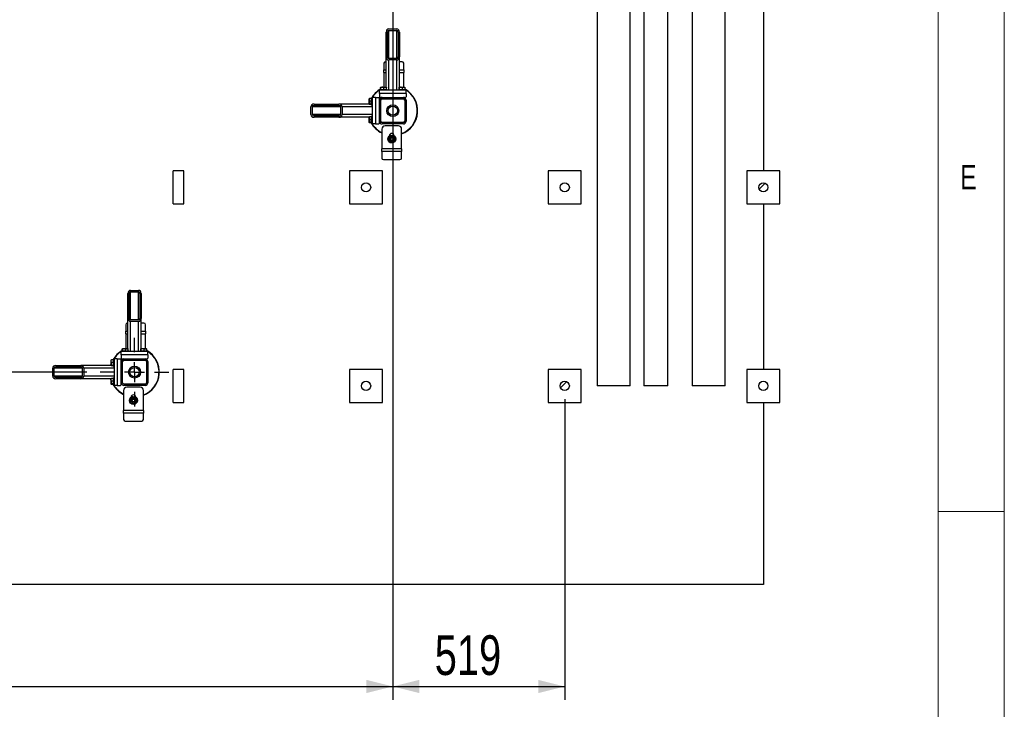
# Model space of a CAD drawing. Header units: millimetres. Extents: x 5 to 589, y 5 to 415.
# Tile 105 of 120: x 515 to 589, y 145 to 197. Entities that reach past the tile are written whole.
import ezdxf

# ---------------------------------------------------------------- set-up
doc = ezdxf.new("R2010")
doc.units = ezdxf.units.MM
doc.linetypes.add('CENTERX2', pattern=[20.32, 12.7, -2.54, 2.54, -2.54])
for name, color, linetype in [('COTES', 1, 'Continuous'), ('NOTES', 6, 'Continuous'), ('TRAIT-FINS', 9, 'Continuous'), ('TRAIT-MIXTES', 3, 'CENTERX2')]:
    doc.layers.add(name, color=color, linetype=linetype)
doc.layers.add('TRAIT-FORT', color=4, linetype='Continuous', lineweight=25)
doc.styles.add('SLDTEXTSTYLE0', font='TXT', dxfattribs={"width": 0.75})
doc.dimstyles.new('SLDDIMSTYLE0', dxfattribs={"dimtxt": 3, "dimasz": 2, "dimexe": 0, "dimexo": 0.0625, "dimgap": 0.75, "dimtad": 1, "dimdec": 0, "dimlfac": 40, "dimrnd": 1e-09, "dimzin": 12, "dimdsep": 46, "dimtxsty": 'SLDTEXTSTYLE0', "dimsah": 1, "dimcen": 0.09, "dimadec": 0, "dimazin": 3, "dimtfac": 1, "dimtdec": 0, "dimtofl": 0, "dimtmove": 0, "dimatfit": 3, "dimfxl": 1, "dimfrac": 2, "dimtolj": 1, "dimtzin": 12, "dimarcsym": 0})
doc.dimstyles.new('SLDDIMSTYLE1', dxfattribs={"dimtxt": 3, "dimasz": 2, "dimexe": 0, "dimexo": 0.0625, "dimgap": 0.75, "dimtad": 1, "dimdec": 0, "dimlfac": 40, "dimrnd": 1e-09, "dimzin": 12, "dimdsep": 46, "dimtxsty": 'SLDTEXTSTYLE0', "dimsah": 1, "dimcen": 0.09, "dimadec": 0, "dimazin": 3, "dimtfac": 1, "dimtdec": 0, "dimtmove": 0, "dimatfit": 0, "dimfxl": 1, "dimfrac": 2, "dimtolj": 1, "dimtzin": 12, "dimarcsym": 0})

# ---------------------------------------------------------------- blocks, each defined once
blk = doc.blocks.new('_D_4')
at = {"layer": 'COTES', "color": 1, "transparency": 16777216}
for p, q in [((542.825, 236.667), (542.825, 145.771)), ((555.806, 168.476), (555.806, 145.771)), ((542.825, 146.771), (555.806, 146.771))]:
    blk.add_line(p, q, dxfattribs=at)
for points in [[(542.825, 146.771), (544.825, 146.271), (544.825, 147.271)], [(555.806, 146.771), (553.806, 147.271), (553.806, 146.271)]]:
    blk.add_solid(points, dxfattribs=at)
at = {"layer": 'COTES', "color": 1, "transparency": 16777216, "insert": (545.991, 150.638), "char_height": 3, "attachment_point": 1, "style": 'SLDTEXTSTYLE0'}
blk.add_mtext('519', dxfattribs=at)
blk = doc.blocks.new('_D_5')
at = {"layer": 'COTES', "color": 1, "transparency": 16777216}
for p, q in [((542.825, 189.267), (542.825, 145.771)), ((445.325, 186.667), (445.325, 145.771)), ((445.325, 146.771), (542.825, 146.771))]:
    blk.add_line(p, q, dxfattribs=at)
for points in [[(445.325, 146.771), (447.325, 146.271), (447.325, 147.271)], [(542.825, 146.771), (540.825, 147.271), (540.825, 146.271)]]:
    blk.add_solid(points, dxfattribs=at)
at = {"layer": 'COTES', "color": 1, "transparency": 16777216, "insert": (489.641, 150.638), "char_height": 3, "attachment_point": 1, "style": 'SLDTEXTSTYLE0'}
blk.add_mtext('3900', dxfattribs=at)
blk = doc.blocks.new('_D_8')
at = {"layer": 'COTES', "color": 1, "transparency": 16777216}
for p, q in [((412.922, 170.517), (412.922, 173.517)), ((519.725, 170.517), (411.922, 170.517)), ((412.922, 170.517), (412.922, 169.476)), ((418.706, 169.476), (411.922, 169.476)), ((412.922, 169.476), (412.922, 162.406))]:
    blk.add_line(p, q, dxfattribs=at)
for points in [[(412.922, 170.517), (413.422, 172.517), (412.422, 172.517)], [(412.922, 169.476), (412.422, 167.476), (413.422, 167.476)]]:
    blk.add_solid(points, dxfattribs=at)
at = {"layer": 'COTES', "color": 1, "transparency": 16777216, "insert": (409.055, 162.406), "char_height": 3, "attachment_point": 1, "rotation": 90, "style": 'SLDTEXTSTYLE0'}
blk.add_mtext('42', dxfattribs=at)
blk = doc.blocks.new('SW_CENTERMARKSYMBOL_5')
at = {"layer": 'TRAIT-MIXTES', "color": 0}
for p, q in [((0, 1.5), (0, 2.6)), ((0, 0), (0, 0.75)), ((-1.5, 0), (-2.6, 0)), ((0, 0), (-0.75, 0)), ((0, 0), (0, -0.75)), ((0, 0), (0.75, 0)), ((1.5, 0), (2.6, 0)), ((0, -1.5), (0, -2.6))]:
    blk.add_line(p, q, dxfattribs=at)

msp = doc.modelspace()

# ---------------------------------------------------------------- hatches: boundary and pattern name
at = {"layer": 'TRAIT-FINS'}
h = msp.add_hatch(dxfattribs=at)
h.set_pattern_fill('ANSI31', color=9, angle=3e-322, style=0)
edge = h.paths.add_edge_path(flags=0)
edge.add_line((543.325, 194.331), (543.325, 196.209))
edge.add_ellipse((543.125, 196.209), major_axis=(0, 0.235), ratio=0.852263, start_angle=270, end_angle=360)
edge.add_line((543.125, 196.443), (542.525, 196.443))
edge.add_ellipse((542.525, 196.209), major_axis=(0, 0.235), ratio=0.852263, start_angle=0, end_angle=90)
edge.add_line((542.325, 196.209), (542.325, 194.331))
edge.add_ellipse((542.525, 194.331), major_axis=(0, 0.235), ratio=0.852263, start_angle=90, end_angle=180)
edge.add_line((542.525, 194.097), (543.125, 194.097))
edge.add_ellipse((543.125, 194.331), major_axis=(0, 0.235), ratio=0.852263, start_angle=180, end_angle=270)
edge = h.paths.add_edge_path(flags=0)
edge.add_line((543.225, 196.209), (543.225, 194.331))
edge.add_ellipse((543.125, 194.331), major_axis=(0, 0.117), ratio=0.852263, start_angle=180, end_angle=270, ccw=False)
edge.add_line((543.125, 194.214), (542.525, 194.214))
edge.add_ellipse((542.525, 194.331), major_axis=(0, 0.117), ratio=0.852263, start_angle=90, end_angle=180, ccw=False)
edge.add_line((542.425, 194.331), (542.425, 196.209))
edge.add_ellipse((542.525, 196.209), major_axis=(0, 0.117), ratio=0.852263, start_angle=0, end_angle=90, ccw=False)
edge.add_line((542.525, 196.326), (543.125, 196.326))
edge.add_ellipse((543.125, 196.209), major_axis=(0, 0.117), ratio=0.852263, start_angle=-90, end_angle=0, ccw=False)
h = msp.add_hatch(dxfattribs=at)
h.set_pattern_fill('ANSI31', color=9, angle=3e-322, style=0)
edge = h.paths.add_edge_path(flags=0)
edge.add_arc((543.625, 189.467), 0.2, 270, 360)
edge.add_line((543.825, 189.467), (543.825, 191.067))
edge.add_arc((543.625, 191.067), 0.2, 0, 90)
edge.add_line((543.625, 191.267), (542.025, 191.267))
edge.add_arc((542.025, 191.067), 0.2, 90, 180)
edge.add_line((541.825, 191.067), (541.825, 189.467))
edge.add_arc((542.025, 189.467), 0.2, 180, 270)
edge.add_line((542.025, 189.267), (543.625, 189.267))
edge = h.paths.add_edge_path(flags=0)
edge.add_line((543.725, 191.067), (543.725, 189.467))
edge.add_arc((543.625, 189.467), 0.1, 270, 360, ccw=False)
edge.add_line((543.625, 189.367), (542.025, 189.367))
edge.add_arc((542.025, 189.467), 0.1, 180, 270, ccw=False)
edge.add_line((541.925, 189.467), (541.925, 191.067))
edge.add_arc((542.025, 191.067), 0.1, 90, 180, ccw=False)
edge.add_line((542.025, 191.167), (543.625, 191.167))
edge.add_arc((543.625, 191.067), 0.1, 0, 90, ccw=False)
h = msp.add_hatch(dxfattribs=at)
h.set_pattern_fill('ANSI31', color=9, angle=3e-322, style=0)
edge = h.paths.add_edge_path(flags=0)
edge.add_line((538.76, 190.767), (536.883, 190.767))
edge.add_ellipse((536.883, 190.567), major_axis=(-0.235, 0), ratio=0.852263, start_angle=270, end_angle=360)
edge.add_line((536.648, 190.567), (536.648, 189.967))
edge.add_ellipse((536.883, 189.967), major_axis=(-0.235, 0), ratio=0.852263, start_angle=0, end_angle=90)
edge.add_line((536.883, 189.767), (538.76, 189.767))
edge.add_ellipse((538.76, 189.967), major_axis=(-0.235, 0), ratio=0.852263, start_angle=90, end_angle=180)
edge.add_line((538.995, 189.967), (538.995, 190.567))
edge.add_ellipse((538.76, 190.567), major_axis=(-0.235, 0), ratio=0.852263, start_angle=180, end_angle=270)
edge = h.paths.add_edge_path(flags=0)
edge.add_line((536.883, 190.667), (538.76, 190.667))
edge.add_ellipse((538.76, 190.567), major_axis=(-0.117, 0), ratio=0.852263, start_angle=180, end_angle=270, ccw=False)
edge.add_line((538.877, 190.567), (538.877, 189.967))
edge.add_ellipse((538.76, 189.967), major_axis=(-0.117, 0), ratio=0.852263, start_angle=90, end_angle=180, ccw=False)
edge.add_line((538.76, 189.867), (536.883, 189.867))
edge.add_ellipse((536.883, 189.967), major_axis=(-0.117, 0), ratio=0.852263, start_angle=0, end_angle=90, ccw=False)
edge.add_line((536.765, 189.967), (536.765, 190.567))
edge.add_ellipse((536.883, 190.567), major_axis=(-0.117, 0), ratio=0.852263, start_angle=-90, end_angle=0, ccw=False)
h = msp.add_hatch(dxfattribs=at)
h.set_pattern_fill('ANSI31', color=9, style=0)
edge = h.paths.add_edge_path(flags=0)
edge.add_arc((540.806, 184.476), 0.35, 0, 360)
h = msp.add_hatch(dxfattribs=at)
h.set_pattern_fill('ANSI31', color=9, style=0)
edge = h.paths.add_edge_path(flags=0)
edge.add_arc((555.806, 184.476), 0.35, 0, 360)
h = msp.add_hatch(dxfattribs=at)
h.set_pattern_fill('ANSI31', color=9, style=0)
edge = h.paths.add_edge_path(flags=0)
edge.add_arc((570.806, 184.476), 0.35, 0, 360)
h = msp.add_hatch(dxfattribs=at)
h.set_pattern_fill('ANSI31', color=9, angle=3e-322, style=0)
edge = h.paths.add_edge_path(flags=0)
edge.add_line((523.825, 174.581), (523.825, 176.459))
edge.add_ellipse((523.625, 176.459), major_axis=(0, 0.235), ratio=0.852263, start_angle=270, end_angle=360)
edge.add_line((523.625, 176.693), (523.025, 176.693))
edge.add_ellipse((523.025, 176.459), major_axis=(0, 0.235), ratio=0.852263, start_angle=0, end_angle=90)
edge.add_line((522.825, 176.459), (522.825, 174.581))
edge.add_ellipse((523.025, 174.581), major_axis=(0, 0.235), ratio=0.852263, start_angle=90, end_angle=180)
edge.add_line((523.025, 174.347), (523.625, 174.347))
edge.add_ellipse((523.625, 174.581), major_axis=(0, 0.235), ratio=0.852263, start_angle=180, end_angle=270)
edge = h.paths.add_edge_path(flags=0)
edge.add_line((523.725, 176.459), (523.725, 174.581))
edge.add_ellipse((523.625, 174.581), major_axis=(0, 0.117), ratio=0.852263, start_angle=180, end_angle=270, ccw=False)
edge.add_line((523.625, 174.464), (523.025, 174.464))
edge.add_ellipse((523.025, 174.581), major_axis=(0, 0.117), ratio=0.852263, start_angle=90, end_angle=180, ccw=False)
edge.add_line((522.925, 174.581), (522.925, 176.459))
edge.add_ellipse((523.025, 176.459), major_axis=(0, 0.117), ratio=0.852263, start_angle=0, end_angle=90, ccw=False)
edge.add_line((523.025, 176.576), (523.625, 176.576))
edge.add_ellipse((523.625, 176.459), major_axis=(0, 0.117), ratio=0.852263, start_angle=-90, end_angle=0, ccw=False)
h = msp.add_hatch(dxfattribs=at)
h.set_pattern_fill('ANSI31', color=9, angle=3e-322, style=0)
edge = h.paths.add_edge_path(flags=0)
edge.add_line((519.26, 171.017), (517.383, 171.017))
edge.add_ellipse((517.383, 170.817), major_axis=(-0.235, 0), ratio=0.852263, start_angle=270, end_angle=360)
edge.add_line((517.148, 170.817), (517.148, 170.217))
edge.add_ellipse((517.383, 170.217), major_axis=(-0.235, 0), ratio=0.852263, start_angle=0, end_angle=90)
edge.add_line((517.383, 170.017), (519.26, 170.017))
edge.add_ellipse((519.26, 170.217), major_axis=(-0.235, 0), ratio=0.852263, start_angle=90, end_angle=180)
edge.add_line((519.495, 170.217), (519.495, 170.817))
edge.add_ellipse((519.26, 170.817), major_axis=(-0.235, 0), ratio=0.852263, start_angle=180, end_angle=270)
edge = h.paths.add_edge_path(flags=0)
edge.add_line((517.383, 170.917), (519.26, 170.917))
edge.add_ellipse((519.26, 170.817), major_axis=(-0.117, 0), ratio=0.852263, start_angle=180, end_angle=270, ccw=False)
edge.add_line((519.377, 170.817), (519.377, 170.217))
edge.add_ellipse((519.26, 170.217), major_axis=(-0.117, 0), ratio=0.852263, start_angle=90, end_angle=180, ccw=False)
edge.add_line((519.26, 170.117), (517.383, 170.117))
edge.add_ellipse((517.383, 170.217), major_axis=(-0.117, 0), ratio=0.852263, start_angle=0, end_angle=90, ccw=False)
edge.add_line((517.265, 170.217), (517.265, 170.817))
edge.add_ellipse((517.383, 170.817), major_axis=(-0.117, 0), ratio=0.852263, start_angle=-90, end_angle=0, ccw=False)
h = msp.add_hatch(dxfattribs=at)
h.set_pattern_fill('ANSI31', color=9, angle=3e-322, style=0)
edge = h.paths.add_edge_path(flags=0)
edge.add_arc((524.125, 169.717), 0.2, 270, 360)
edge.add_line((524.325, 169.717), (524.325, 171.317))
edge.add_arc((524.125, 171.317), 0.2, 0, 90)
edge.add_line((524.125, 171.517), (522.525, 171.517))
edge.add_arc((522.525, 171.317), 0.2, 90, 180)
edge.add_line((522.325, 171.317), (522.325, 169.717))
edge.add_arc((522.525, 169.717), 0.2, 180, 270)
edge.add_line((522.525, 169.517), (524.125, 169.517))
edge = h.paths.add_edge_path(flags=0)
edge.add_line((524.225, 171.317), (524.225, 169.717))
edge.add_arc((524.125, 169.717), 0.1, 270, 360, ccw=False)
edge.add_line((524.125, 169.617), (522.525, 169.617))
edge.add_arc((522.525, 169.717), 0.1, 180, 270, ccw=False)
edge.add_line((522.425, 169.717), (522.425, 171.317))
edge.add_arc((522.525, 171.317), 0.1, 90, 180, ccw=False)
edge.add_line((522.525, 171.417), (524.125, 171.417))
edge.add_arc((524.125, 171.317), 0.1, 0, 90, ccw=False)
h = msp.add_hatch(dxfattribs=at)
h.set_pattern_fill('ANSI31', color=9, style=0)
edge = h.paths.add_edge_path(flags=0)
edge.add_arc((540.806, 169.476), 0.35, 0, 360)
h = msp.add_hatch(dxfattribs=at)
h.set_pattern_fill('ANSI31', color=9, style=0)
edge = h.paths.add_edge_path(flags=0)
edge.add_arc((555.806, 169.476), 0.35, 0, 360)
h = msp.add_hatch(dxfattribs=at)
h.set_pattern_fill('ANSI31', color=9, style=0)
edge = h.paths.add_edge_path(flags=0)
edge.add_arc((570.806, 169.476), 0.35, 0, 360)

# ---------------------------------------------------------------- linework, layer by layer
at = {"color": 7, "linetype": 'Continuous', "lineweight": 18}
for p, q in [((589, 5), (589, 415)), ((584, 10), (584, 410)), ((584, 160), (589, 160))]:
    msp.add_line(p, q, dxfattribs=at)
at = {"layer": 'TRAIT-FORT', "color": 4, "linetype": 'Continuous', "lineweight": 25}
for p, q in [((558.252, 289.476), (558.252, 169.476)), ((560.76, 169.476), (560.76, 289.476)), ((561.776, 289.476), (561.776, 169.476)), ((563.586, 169.476), (563.586, 289.476)), ((565.428, 289.476), (565.428, 169.476)), ((567.935, 169.476), (567.935, 289.476)), ((570.806, 198.226), (570.806, 185.726)), ((542.525, 196.443), (543.125, 196.443)), ((542.525, 196.326), (543.125, 196.326)), ((542.525, 194.214), (542.525, 196.326)), ((543.125, 194.214), (543.125, 196.326)), ((542.325, 194.331), (542.325, 196.209)), ((542.425, 194.331), (542.425, 196.209)), ((543.225, 196.209), (543.225, 194.331)), ((543.325, 196.209), (543.325, 194.331)), ((542.325, 192.042), (542.325, 194.331)), ((543.125, 194.214), (542.525, 194.214)), ((543.125, 194.097), (542.525, 194.097)), ((542.525, 191.817), (542.525, 194.097)), ((543.125, 191.817), (543.125, 194.097)), ((543.325, 192.042), (543.325, 194.331)), ((542.156, 193.852), (542.156, 193.357)), ((542.156, 193.157), (542.156, 193.357)), ((542.156, 193.357), (542.325, 193.357)), ((542.325, 193.96), (542.281, 193.96)), ((543.531, 193.96), (543.325, 193.96)), ((543.325, 193.357), (543.656, 193.357)), ((543.656, 193.357), (543.656, 193.852)), ((543.656, 193.357), (543.656, 193.157)), ((542.156, 193.157), (542.156, 192.042)), ((542.156, 193.157), (542.325, 193.157)), ((543.325, 193.157), (543.656, 193.157)), ((543.656, 192.042), (543.656, 193.157)), ((543.825, 191.817), (541.825, 191.817)), ((541.825, 191.567), (541.825, 191.817)), ((541.85, 191.867), (541.85, 191.817)), ((541.85, 191.867), (542.378, 191.867)), ((541.899, 191.867), (541.899, 192.017)), ((541.923, 192.042), (541.911, 192.035)), ((541.923, 192.042), (542.327, 192.042)), ((541.929, 191.867), (541.929, 192.017)), ((542.155, 191.867), (542.155, 192.017)), ((542.339, 192.035), (542.327, 192.042)), ((542.351, 191.867), (542.351, 192.017)), ((542.378, 191.867), (542.4, 191.867)), ((542.4, 191.817), (542.4, 191.867)), ((543.25, 191.867), (543.25, 191.817)), ((543.25, 191.867), (543.778, 191.867)), ((543.299, 191.867), (543.299, 192.017)), ((543.323, 192.042), (543.311, 192.035)), ((543.323, 192.042), (543.727, 192.042)), ((543.329, 191.867), (543.329, 192.017)), ((543.555, 191.867), (543.555, 192.017)), ((543.739, 192.035), (543.727, 192.042)), ((543.751, 191.867), (543.751, 192.017)), ((543.778, 191.867), (543.8, 191.867)), ((543.8, 191.817), (543.8, 191.867)), ((543.825, 191.567), (543.825, 191.817)), ((541.057, 191.181), (541.05, 191.169)), ((541.05, 190.765), (541.05, 191.169)), ((541.225, 191.193), (541.075, 191.193)), ((541.275, 191.242), (541.225, 191.242)), ((541.225, 191.22), (541.225, 191.242)), ((541.225, 190.692), (541.225, 191.22)), ((541.275, 191.267), (541.275, 189.267)), ((541.525, 191.267), (541.275, 191.267)), ((541.525, 191.267), (541.525, 189.267)), ((541.525, 191.267), (541.775, 191.267)), ((541.825, 191.217), (541.775, 191.267)), ((543.825, 191.567), (541.825, 191.567)), ((541.825, 191.567), (541.825, 191.317)), ((541.825, 191.317), (541.875, 191.267)), ((541.825, 191.067), (541.825, 191.217)), ((541.826, 191.092), (541.825, 191.092)), ((541.875, 191.267), (542.025, 191.267)), ((542, 191.267), (542, 191.265)), ((542.025, 191.267), (543.625, 191.267)), ((542.025, 191.167), (543.625, 191.167)), ((543.625, 191.267), (543.775, 191.267)), ((543.65, 191.265), (543.65, 191.267)), ((543.775, 191.267), (543.825, 191.317)), ((543.825, 191.567), (543.825, 191.317)), ((536.648, 189.967), (536.648, 190.567)), ((536.765, 189.967), (536.765, 190.567)), ((538.877, 190.567), (536.765, 190.567)), ((536.883, 190.767), (538.76, 190.767)), ((536.883, 190.667), (538.76, 190.667)), ((541.05, 190.767), (538.76, 190.767)), ((538.877, 190.567), (538.877, 189.967)), ((538.995, 190.567), (538.995, 189.967)), ((541.275, 190.567), (538.995, 190.567)), ((541.05, 190.788), (541.044, 190.767)), ((541.05, 190.765), (541.057, 190.753)), ((541.225, 190.997), (541.075, 190.997)), ((541.225, 190.771), (541.075, 190.771)), ((541.225, 190.741), (541.075, 190.741)), ((541.225, 190.692), (541.275, 190.692)), ((541.825, 189.467), (541.825, 191.067)), ((541.925, 189.467), (541.925, 191.067)), ((543.725, 191.067), (543.725, 189.467)), ((543.825, 191.067), (543.825, 189.467)), ((538.877, 189.967), (536.765, 189.967)), ((538.76, 189.867), (536.883, 189.867)), ((538.76, 189.767), (536.883, 189.767)), ((541.05, 189.767), (538.76, 189.767)), ((541.275, 189.967), (538.995, 189.967)), ((541.044, 189.767), (541.05, 189.745)), ((541.057, 189.781), (541.05, 189.769)), ((541.05, 189.365), (541.05, 189.769)), ((541.225, 189.793), (541.075, 189.793)), ((541.225, 189.597), (541.075, 189.597)), ((541.275, 189.842), (541.225, 189.842)), ((541.225, 189.82), (541.225, 189.842)), ((541.225, 189.292), (541.225, 189.82)), ((541.05, 189.365), (541.057, 189.353)), ((541.225, 189.371), (541.075, 189.371)), ((541.225, 189.341), (541.075, 189.341)), ((541.225, 189.292), (541.275, 189.292)), ((541.525, 189.267), (541.275, 189.267)), ((541.525, 189.267), (541.775, 189.267)), ((541.775, 189.267), (541.825, 189.317)), ((541.825, 189.317), (541.825, 189.467)), ((541.825, 189.442), (541.826, 189.442)), ((541.994, 188.877), (541.994, 187.377)), ((543.625, 189.367), (542.025, 189.367)), ((543.625, 189.267), (542.025, 189.267)), ((543.244, 189.127), (542.244, 189.127)), ((543.494, 187.377), (543.494, 188.877)), ((542.569, 188.377), (542.569, 188.37)), ((542.626, 188.402), (542.572, 188.409)), ((542.82, 188.417), (542.914, 188.419)), ((542.918, 188.394), (542.883, 188.393)), ((542.919, 188.37), (542.919, 188.377)), ((543.494, 187.377), (541.994, 187.377)), ((541.994, 187.177), (541.994, 187.377)), ((543.494, 187.377), (543.494, 187.177)), ((543.494, 187.177), (541.994, 187.177)), ((541.994, 187.177), (541.994, 186.682)), ((543.494, 186.682), (543.494, 187.177)), ((542.119, 186.574), (543.369, 186.574)), ((527.056, 185.726), (526.25, 185.726)), ((526.25, 183.226), (526.25, 185.726)), ((527.056, 183.226), (527.056, 185.726)), ((542.056, 185.726), (539.556, 185.726)), ((539.556, 185.726), (539.556, 183.226)), ((542.056, 183.226), (542.056, 185.726)), ((554.556, 185.726), (554.556, 183.226)), ((557.056, 185.726), (554.556, 185.726)), ((557.056, 183.226), (557.056, 185.726)), ((572.056, 185.726), (569.556, 185.726)), ((569.556, 185.726), (569.556, 183.226)), ((572.056, 183.226), (572.056, 185.726)), ((526.25, 183.226), (527.056, 183.226)), ((539.556, 183.226), (542.056, 183.226)), ((554.556, 183.226), (557.056, 183.226)), ((569.556, 183.226), (572.056, 183.226)), ((570.806, 183.226), (570.806, 170.726)), ((522.825, 174.581), (522.825, 176.459)), ((522.925, 174.581), (522.925, 176.459)), ((523.025, 176.693), (523.625, 176.693)), ((523.025, 176.576), (523.625, 176.576)), ((523.025, 174.464), (523.025, 176.576)), ((523.625, 174.464), (523.625, 176.576)), ((523.725, 176.459), (523.725, 174.581)), ((523.825, 176.459), (523.825, 174.581)), ((522.656, 174.102), (522.656, 173.607)), ((522.825, 174.21), (522.781, 174.21)), ((522.825, 172.292), (522.825, 174.581)), ((523.625, 174.464), (523.025, 174.464)), ((523.625, 174.347), (523.025, 174.347)), ((523.025, 172.067), (523.025, 174.347)), ((523.625, 172.067), (523.625, 174.347)), ((523.825, 172.292), (523.825, 174.581)), ((524.031, 174.21), (523.825, 174.21)), ((524.156, 173.607), (524.156, 174.102)), ((522.656, 173.407), (522.656, 173.607)), ((522.656, 173.607), (522.825, 173.607)), ((522.656, 173.407), (522.656, 172.292)), ((522.656, 173.407), (522.825, 173.407)), ((523.825, 173.607), (524.156, 173.607)), ((523.825, 173.407), (524.156, 173.407)), ((524.156, 173.607), (524.156, 173.407)), ((524.156, 172.292), (524.156, 173.407)), ((524.325, 172.067), (522.325, 172.067)), ((522.325, 171.817), (522.325, 172.067)), ((524.325, 171.817), (522.325, 171.817)), ((522.325, 171.817), (522.325, 171.567)), ((522.35, 172.117), (522.35, 172.067)), ((522.35, 172.117), (522.878, 172.117)), ((522.399, 172.117), (522.399, 172.267)), ((522.423, 172.292), (522.411, 172.285)), ((522.423, 172.292), (522.827, 172.292)), ((522.429, 172.117), (522.429, 172.267)), ((522.655, 172.117), (522.655, 172.267)), ((522.839, 172.285), (522.827, 172.292)), ((522.851, 172.117), (522.851, 172.267)), ((522.878, 172.117), (522.9, 172.117)), ((522.9, 172.067), (522.9, 172.117)), ((523.75, 172.117), (523.75, 172.067)), ((523.75, 172.117), (524.278, 172.117)), ((523.799, 172.117), (523.799, 172.267)), ((523.823, 172.292), (523.811, 172.285)), ((523.823, 172.292), (524.227, 172.292)), ((523.829, 172.117), (523.829, 172.267)), ((524.055, 172.117), (524.055, 172.267)), ((524.239, 172.285), (524.227, 172.292)), ((524.251, 172.117), (524.251, 172.267)), ((524.278, 172.117), (524.3, 172.117)), ((524.3, 172.067), (524.3, 172.117)), ((524.325, 171.817), (524.325, 172.067)), ((524.325, 171.817), (524.325, 171.567)), ((517.383, 171.017), (519.26, 171.017)), ((521.55, 171.017), (519.26, 171.017)), ((521.55, 171.038), (521.544, 171.017)), ((521.557, 171.431), (521.55, 171.419)), ((521.55, 171.015), (521.55, 171.419)), ((521.55, 171.015), (521.557, 171.003)), ((521.725, 171.443), (521.575, 171.443)), ((521.725, 171.247), (521.575, 171.247)), ((521.725, 171.021), (521.575, 171.021)), ((521.775, 171.492), (521.725, 171.492)), ((521.725, 171.47), (521.725, 171.492)), ((521.725, 170.942), (521.725, 171.47)), ((521.775, 171.517), (521.775, 169.517)), ((522.025, 171.517), (521.775, 171.517)), ((522.025, 171.517), (522.025, 169.517)), ((522.025, 171.517), (522.275, 171.517)), ((522.325, 171.467), (522.275, 171.517)), ((522.325, 171.567), (522.375, 171.517)), ((522.325, 171.317), (522.325, 171.467)), ((522.326, 171.342), (522.325, 171.342)), ((522.325, 169.717), (522.325, 171.317)), ((522.375, 171.517), (522.525, 171.517)), ((522.425, 169.717), (522.425, 171.317)), ((522.5, 171.517), (522.5, 171.515)), ((522.525, 171.517), (524.125, 171.517)), ((522.525, 171.417), (524.125, 171.417)), ((524.125, 171.517), (524.275, 171.517)), ((524.15, 171.515), (524.15, 171.517)), ((524.225, 171.317), (524.225, 169.717)), ((524.275, 171.517), (524.325, 171.567)), ((524.325, 171.317), (524.325, 169.717)), ((517.148, 170.217), (517.148, 170.817)), ((517.265, 170.217), (517.265, 170.817)), ((519.377, 170.817), (517.265, 170.817)), ((517.383, 170.917), (519.26, 170.917)), ((519.377, 170.817), (519.377, 170.217)), ((521.775, 170.817), (519.495, 170.817)), ((519.495, 170.817), (519.495, 170.217)), ((521.725, 170.991), (521.575, 170.991)), ((521.725, 170.942), (521.775, 170.942)), ((527.056, 170.726), (526.25, 170.726)), ((526.25, 168.226), (526.25, 170.726)), ((527.056, 168.226), (527.056, 170.726)), ((542.056, 170.726), (539.556, 170.726)), ((539.556, 170.726), (539.556, 168.226)), ((542.056, 168.226), (542.056, 170.726)), ((554.556, 170.726), (554.556, 168.226)), ((557.056, 170.726), (554.556, 170.726)), ((557.056, 168.226), (557.056, 170.726)), ((569.556, 170.726), (569.556, 168.226)), ((572.056, 170.726), (569.556, 170.726)), ((572.056, 168.226), (572.056, 170.726)), ((519.377, 170.217), (517.265, 170.217)), ((519.26, 170.117), (517.383, 170.117)), ((519.26, 170.017), (517.383, 170.017)), ((521.55, 170.017), (519.26, 170.017)), ((521.775, 170.217), (519.495, 170.217)), ((521.544, 170.017), (521.55, 169.995)), ((521.557, 170.031), (521.55, 170.019)), ((521.55, 169.615), (521.55, 170.019)), ((521.55, 169.615), (521.557, 169.603)), ((521.725, 170.043), (521.575, 170.043)), ((521.725, 169.847), (521.575, 169.847)), ((521.725, 169.621), (521.575, 169.621)), ((521.725, 169.591), (521.575, 169.591)), ((521.775, 170.092), (521.725, 170.092)), ((521.725, 170.07), (521.725, 170.092)), ((521.725, 169.542), (521.725, 170.07)), ((521.725, 169.542), (521.775, 169.542)), ((522.025, 169.517), (521.775, 169.517)), ((522.025, 169.517), (522.275, 169.517)), ((522.275, 169.517), (522.325, 169.567)), ((522.325, 169.567), (522.325, 169.717)), ((522.325, 169.692), (522.326, 169.692)), ((524.125, 169.617), (522.525, 169.617)), ((524.125, 169.517), (522.525, 169.517)), ((522.494, 169.127), (522.494, 167.627)), ((523.744, 169.377), (522.744, 169.377)), ((523.994, 167.627), (523.994, 169.127)), ((559.506, 169.476), (558.252, 169.476)), ((560.76, 169.476), (559.506, 169.476)), ((562.681, 169.476), (561.776, 169.476)), ((563.586, 169.476), (562.681, 169.476)), ((566.681, 169.476), (565.428, 169.476)), ((567.935, 169.476), (566.681, 169.476)), ((523.069, 168.627), (523.069, 168.62)), ((523.126, 168.652), (523.072, 168.659)), ((523.32, 168.667), (523.414, 168.669)), ((523.418, 168.644), (523.383, 168.643)), ((523.419, 168.62), (523.419, 168.627)), ((526.25, 168.226), (527.056, 168.226)), ((539.556, 168.226), (542.056, 168.226)), ((554.556, 168.226), (557.056, 168.226)), ((569.556, 168.226), (572.056, 168.226)), ((570.806, 168.226), (570.806, 154.476)), ((523.994, 167.627), (522.494, 167.627)), ((522.494, 167.427), (522.494, 167.627)), ((523.994, 167.427), (522.494, 167.427)), ((522.494, 167.427), (522.494, 166.932)), ((523.994, 167.627), (523.994, 167.427)), ((523.994, 166.932), (523.994, 167.427)), ((522.619, 166.824), (523.869, 166.824)), ((570.806, 154.476), (420.806, 154.476))]:
    msp.add_line(p, q, dxfattribs=at)
at = {"layer": 'TRAIT-FORT', "color": 4, "linetype": 'Continuous', "lineweight": 25, "flags": 128}
for points in [[(541.018, 190.767), (541.039, 190.838), (541.05, 190.871)], [(541.05, 189.663), (541.04, 189.692), (541.018, 189.767)], [(542.578, 188.433), (542.667, 188.424), (542.69, 188.422)], [(521.518, 171.017), (521.539, 171.088), (521.55, 171.121)], [(521.55, 169.913), (521.54, 169.942), (521.518, 170.017)], [(523.078, 168.683), (523.167, 168.674), (523.19, 168.672)]]:
    msp.add_lwpolyline(points, dxfattribs=at)
at = {"layer": 'TRAIT-FORT', "color": 4, "linetype": 'Continuous', "lineweight": 25}
for centre, radius in [((542.825, 190.267), 0.45), ((542.825, 190.267), 0.35), ((542.744, 188.127), 0.3), ((542.744, 188.127), 0.15), ((542.744, 188.127), 0.113), ((542.744, 188.127), 0.1), ((540.806, 184.476), 0.35), ((555.806, 184.476), 0.35), ((570.806, 184.476), 0.35), ((523.325, 170.517), 0.45), ((523.325, 170.517), 0.35), ((540.806, 169.476), 0.35), ((555.806, 169.476), 0.35), ((570.806, 169.476), 0.35), ((523.244, 168.377), 0.3), ((523.244, 168.377), 0.15), ((523.244, 168.377), 0.113), ((523.244, 168.377), 0.1)]:
    msp.add_circle(centre, radius, dxfattribs=at)
for centre, radius, start, end in [((542.273, 193.843), 0.118, 86.18874, 175.59805), ((543.538, 193.843), 0.118, 4.40195, 93.81126), ((542.825, 190.267), 1.875, 119.5959, 150.4041), ((542.825, 190.267), 1.85, 121.8048, 148.1952), ((542.825, 190.267), 1.875, 290.90974, 60.4041), ((542.825, 190.267), 1.85, 291.20585, 58.1952), ((542.025, 191.067), 0.2, 90, 180), ((542.025, 191.067), 0.1, 90, 180), ((543.625, 191.067), 0.2, 0, 90), ((543.625, 191.067), 0.1, 0, 90), ((542.825, 190.267), 1.875, 209.5959, 243.69796), ((542.825, 190.267), 1.85, 211.8048, 243.31462), ((542.025, 189.467), 0.2, 180, 270), ((542.025, 189.467), 0.1, 180, 270), ((542.244, 188.877), 0.25, 90, 180), ((543.244, 188.877), 0.25, 360, 90), ((543.625, 189.467), 0.2, 270, 0), ((543.625, 189.467), 0.1, 270, 0), ((542.744, 188.127), 0.225, 149.24965, 209.24965), ((542.744, 188.127), 0.225, 89.24965, 149.24965), ((542.744, 188.377), 0.175, 360, 180), ((542.744, 188.127), 0.225, 29.24965, 89.24965), ((542.744, 188.127), 0.225, 329.24965, 29.24965), ((542.744, 188.127), 0.225, 209.24965, 269.24965), ((542.744, 188.127), 0.225, 269.24965, 329.24965), ((542.111, 186.691), 0.118, 184.40195, 273.81126), ((543.377, 186.691), 0.118, 266.18874, 355.59805), ((522.773, 174.093), 0.118, 86.18874, 175.59805), ((524.038, 174.093), 0.118, 4.40195, 93.81126), ((523.325, 170.517), 1.875, 119.5959, 150.4041), ((523.325, 170.517), 1.85, 121.8048, 148.1952), ((523.325, 170.517), 1.875, 290.90974, 60.4041), ((523.325, 170.517), 1.85, 291.20585, 58.1952), ((522.525, 171.317), 0.2, 90, 180), ((522.525, 171.317), 0.1, 90, 180), ((524.125, 171.317), 0.2, 0, 90), ((524.125, 171.317), 0.1, 0, 90), ((523.325, 170.517), 1.875, 209.5959, 243.69796), ((523.325, 170.517), 1.85, 211.8048, 243.31462), ((522.525, 169.717), 0.2, 180, 270), ((522.525, 169.717), 0.1, 180, 270), ((524.125, 169.717), 0.2, 270, 0), ((524.125, 169.717), 0.1, 270, 0), ((522.744, 169.127), 0.25, 90, 180), ((523.244, 168.627), 0.175, 360, 180), ((523.744, 169.127), 0.25, 360, 90), ((523.244, 168.377), 0.225, 149.24965, 209.24965), ((523.244, 168.377), 0.225, 209.24965, 269.24965), ((523.244, 168.377), 0.225, 89.24965, 149.24965), ((523.244, 168.377), 0.225, 269.24965, 329.24965), ((523.244, 168.377), 0.225, 29.24965, 89.24965), ((523.244, 168.377), 0.225, 329.24965, 29.24965), ((522.611, 166.941), 0.118, 184.40195, 273.81126), ((523.877, 166.941), 0.118, 266.18874, 355.59805)]:
    msp.add_arc(centre, radius, start, end, dxfattribs=at)
for centre, major_axis, start_param, end_param in [((542.525, 196.209), (0, 0.235), 0, 1.570796), ((542.525, 196.209), (0, 0.117), 0, 1.570796), ((543.125, 196.209), (0, 0.235), 4.712389, 6.283185), ((543.125, 196.209), (0, 0.117), 4.712389, 6.283185), ((542.525, 194.331), (0, 0.235), 1.570796, 3.141593), ((542.525, 194.331), (0, 0.117), 1.570796, 3.141593), ((543.125, 194.331), (0, 0.235), 3.141593, 4.712389), ((543.125, 194.331), (0, 0.117), 3.141593, 4.712389), ((536.883, 190.567), (-0.235, 0), 4.712389, 6.283185), ((536.883, 190.567), (-0.117, 0), 4.712389, 6.283185), ((538.76, 190.567), (-0.235, 0), 3.141593, 4.712389), ((538.76, 190.567), (-0.117, 0), 3.141593, 4.712389), ((536.883, 189.967), (-0.235, 0), 0, 1.570796), ((536.883, 189.967), (-0.117, 0), 0, 1.570796), ((538.76, 189.967), (-0.235, 0), 1.570796, 3.141593), ((538.76, 189.967), (-0.117, 0), 1.570796, 3.141593), ((523.025, 176.459), (0, 0.235), 0, 1.570796), ((523.025, 176.459), (0, 0.117), 0, 1.570796), ((523.625, 176.459), (0, 0.235), 4.712389, 6.283185), ((523.625, 176.459), (0, 0.117), 4.712389, 6.283185), ((523.025, 174.581), (0, 0.235), 1.570796, 3.141593), ((523.025, 174.581), (0, 0.117), 1.570796, 3.141593), ((523.625, 174.581), (0, 0.235), 3.141593, 4.712389), ((523.625, 174.581), (0, 0.117), 3.141593, 4.712389), ((517.383, 170.817), (-0.235, 0), 4.712389, 6.283185), ((519.26, 170.817), (-0.235, 0), 3.141593, 4.712389), ((517.383, 170.817), (-0.117, 0), 4.712389, 6.283185), ((519.26, 170.817), (-0.117, 0), 3.141593, 4.712389), ((517.383, 170.217), (-0.235, 0), 0, 1.570796), ((517.383, 170.217), (-0.117, 0), 0, 1.570796), ((519.26, 170.217), (-0.235, 0), 1.570796, 3.141593), ((519.26, 170.217), (-0.117, 0), 1.570796, 3.141593)]:
    msp.add_ellipse(centre, major_axis=major_axis, ratio=0.852263, start_param=start_param, end_param=end_param, dxfattribs=at)
for points, knots in [([(541.899, 192.017), (541.903, 192.024), (541.909, 192.037), (541.918, 192.036), (541.924, 192.027), (541.928, 192.019), (541.929, 192.017)], [0, 0, 0, 0, 0.385549, 0.637642, 0.896546, 1, 1, 1, 1]), ([(542.155, 192.017), (542.135, 192.022), (542.096, 192.033), (542.037, 192.037), (541.981, 192.031), (541.946, 192.022), (541.929, 192.017)], [0, 0, 0, 0, 0.264605, 0.534948, 0.765343, 1, 1, 1, 1]), ([(542.155, 192.017), (542.172, 192.022), (542.206, 192.033), (542.257, 192.037), (542.306, 192.031), (542.336, 192.022), (542.351, 192.017)], [0, 0, 0, 0, 0.264605, 0.534948, 0.765343, 1, 1, 1, 1]), ([(542.339, 192.034), (542.339, 192.034), (542.342, 192.034), (542.346, 192.027), (542.35, 192.019), (542.351, 192.017)], [0, 0, 0, 0, 0.082237, 0.737977, 1, 1, 1, 1]), ([(543.299, 192.017), (543.303, 192.024), (543.309, 192.037), (543.318, 192.036), (543.324, 192.027), (543.328, 192.019), (543.329, 192.017)], [0, 0, 0, 0, 0.385549, 0.637642, 0.896546, 1, 1, 1, 1]), ([(543.555, 192.017), (543.535, 192.022), (543.496, 192.033), (543.437, 192.037), (543.381, 192.031), (543.346, 192.022), (543.329, 192.017)], [0, 0, 0, 0, 0.264605, 0.534948, 0.765343, 1, 1, 1, 1]), ([(543.555, 192.017), (543.572, 192.022), (543.606, 192.033), (543.657, 192.037), (543.706, 192.031), (543.736, 192.022), (543.751, 192.017)], [0, 0, 0, 0, 0.264605, 0.534948, 0.765343, 1, 1, 1, 1]), ([(543.739, 192.034), (543.739, 192.034), (543.742, 192.034), (543.746, 192.027), (543.75, 192.019), (543.751, 192.017)], [0, 0, 0, 0, 0.082237, 0.737977, 1, 1, 1, 1]), ([(541.075, 190.997), (541.069, 191.014), (541.058, 191.048), (541.054, 191.099), (541.06, 191.148), (541.07, 191.178), (541.075, 191.193)], [0, 0, 0, 0, 0.264605, 0.534948, 0.765343, 1, 1, 1, 1]), ([(541.057, 191.181), (541.057, 191.181), (541.057, 191.184), (541.065, 191.188), (541.073, 191.192), (541.075, 191.193)], [0, 0, 0, 0, 0.0822371, 0.7379774, 1, 1, 1, 1]), ([(541.075, 190.997), (541.069, 190.977), (541.058, 190.938), (541.054, 190.879), (541.06, 190.823), (541.07, 190.788), (541.075, 190.771)], [0, 0, 0, 0, 0.264605, 0.534948, 0.765343, 1, 1, 1, 1]), ([(541.075, 190.741), (541.067, 190.745), (541.055, 190.751), (541.056, 190.76), (541.065, 190.766), (541.073, 190.77), (541.075, 190.771)], [0, 0, 0, 0, 0.385549, 0.637642, 0.896546, 1, 1, 1, 1]), ([(541.075, 189.597), (541.069, 189.614), (541.058, 189.648), (541.054, 189.699), (541.06, 189.748), (541.07, 189.778), (541.075, 189.793)], [0, 0, 0, 0, 0.264605, 0.534948, 0.765343, 1, 1, 1, 1]), ([(541.075, 189.597), (541.069, 189.577), (541.058, 189.538), (541.054, 189.479), (541.06, 189.423), (541.07, 189.388), (541.075, 189.371)], [0, 0, 0, 0, 0.264605, 0.534948, 0.765343, 1, 1, 1, 1]), ([(541.057, 189.781), (541.057, 189.781), (541.057, 189.784), (541.065, 189.788), (541.073, 189.792), (541.075, 189.793)], [0, 0, 0, 0, 0.0822371, 0.7379774, 1, 1, 1, 1]), ([(541.075, 189.341), (541.067, 189.345), (541.055, 189.351), (541.056, 189.36), (541.065, 189.366), (541.073, 189.37), (541.075, 189.371)], [0, 0, 0, 0, 0.385549, 0.637642, 0.896546, 1, 1, 1, 1]), ([(542.484, 188.13), (542.495, 188.148), (542.516, 188.184), (542.539, 188.222), (542.551, 188.242)], [0, 0, 0, 0, 0.493244, 1, 1, 1, 1]), ([(542.548, 188.017), (542.539, 188.033), (542.52, 188.065), (542.499, 188.103), (542.487, 188.124), (542.484, 188.13)], [0, 0, 0, 0, 0.413688, 0.838028, 1, 1, 1, 1]), ([(542.551, 188.242), (542.56, 188.257), (542.579, 188.289), (542.601, 188.326), (542.613, 188.348), (542.617, 188.353)], [0, 0, 0, 0, 0.413688, 0.838028, 1, 1, 1, 1]), ([(542.617, 188.353), (542.638, 188.353), (542.68, 188.353), (542.724, 188.352), (542.747, 188.352)], [0, 0, 0, 0, 0.493244, 1, 1, 1, 1]), ([(542.747, 188.352), (542.765, 188.351), (542.802, 188.351), (542.845, 188.35), (542.87, 188.35), (542.877, 188.35)], [0, 0, 0, 0, 0.413688, 0.838028, 1, 1, 1, 1]), ([(542.877, 188.35), (542.887, 188.332), (542.908, 188.295), (542.929, 188.256), (542.94, 188.237)], [0, 0, 0, 0, 0.493244, 1, 1, 1, 1]), ([(543.004, 188.123), (542.993, 188.105), (542.971, 188.069), (542.949, 188.031), (542.937, 188.012)], [0, 0, 0, 0, 0.493244, 1, 1, 1, 1]), ([(542.94, 188.237), (542.949, 188.221), (542.967, 188.188), (542.988, 188.151), (543, 188.129), (543.004, 188.123)], [0, 0, 0, 0, 0.413688, 0.838028, 1, 1, 1, 1]), ([(542.611, 187.903), (542.601, 187.922), (542.58, 187.958), (542.559, 187.997), (542.548, 188.017)], [0, 0, 0, 0, 0.493244, 1, 1, 1, 1]), ([(542.741, 187.902), (542.723, 187.902), (542.685, 187.902), (542.642, 187.903), (542.618, 187.903), (542.611, 187.903)], [0, 0, 0, 0, 0.413688, 0.838028, 1, 1, 1, 1]), ([(542.871, 187.9), (542.85, 187.9), (542.808, 187.901), (542.763, 187.901), (542.741, 187.902)], [0, 0, 0, 0, 0.493244, 1, 1, 1, 1]), ([(542.937, 188.012), (542.928, 187.996), (542.909, 187.964), (542.887, 187.927), (542.874, 187.906), (542.871, 187.9)], [0, 0, 0, 0, 0.413688, 0.838028, 1, 1, 1, 1]), ([(522.399, 172.267), (522.403, 172.274), (522.409, 172.287), (522.418, 172.286), (522.424, 172.277), (522.428, 172.269), (522.429, 172.267)], [0, 0, 0, 0, 0.385549, 0.637642, 0.896546, 1, 1, 1, 1]), ([(522.655, 172.267), (522.635, 172.272), (522.596, 172.283), (522.537, 172.287), (522.481, 172.281), (522.446, 172.272), (522.429, 172.267)], [0, 0, 0, 0, 0.264605, 0.534948, 0.765343, 1, 1, 1, 1]), ([(522.655, 172.267), (522.672, 172.272), (522.706, 172.283), (522.757, 172.287), (522.806, 172.281), (522.836, 172.272), (522.851, 172.267)], [0, 0, 0, 0, 0.264605, 0.534948, 0.765343, 1, 1, 1, 1]), ([(522.839, 172.284), (522.839, 172.284), (522.842, 172.284), (522.846, 172.277), (522.85, 172.269), (522.851, 172.267)], [0, 0, 0, 0, 0.082237, 0.737977, 1, 1, 1, 1]), ([(523.799, 172.267), (523.803, 172.274), (523.809, 172.287), (523.818, 172.286), (523.824, 172.277), (523.828, 172.269), (523.829, 172.267)], [0, 0, 0, 0, 0.385549, 0.637642, 0.896546, 1, 1, 1, 1]), ([(524.055, 172.267), (524.035, 172.272), (523.996, 172.283), (523.937, 172.287), (523.881, 172.281), (523.846, 172.272), (523.829, 172.267)], [0, 0, 0, 0, 0.264605, 0.534948, 0.765343, 1, 1, 1, 1]), ([(524.055, 172.267), (524.072, 172.272), (524.106, 172.283), (524.157, 172.287), (524.206, 172.281), (524.236, 172.272), (524.251, 172.267)], [0, 0, 0, 0, 0.264605, 0.534948, 0.765343, 1, 1, 1, 1]), ([(524.239, 172.284), (524.239, 172.284), (524.242, 172.284), (524.246, 172.277), (524.25, 172.269), (524.251, 172.267)], [0, 0, 0, 0, 0.082237, 0.737977, 1, 1, 1, 1]), ([(521.575, 171.247), (521.569, 171.264), (521.558, 171.298), (521.554, 171.349), (521.56, 171.398), (521.57, 171.428), (521.575, 171.443)], [0, 0, 0, 0, 0.264605, 0.534948, 0.765343, 1, 1, 1, 1]), ([(521.575, 171.247), (521.569, 171.227), (521.558, 171.188), (521.554, 171.129), (521.56, 171.073), (521.57, 171.038), (521.575, 171.021)], [0, 0, 0, 0, 0.264605, 0.534948, 0.765343, 1, 1, 1, 1]), ([(521.575, 170.991), (521.567, 170.995), (521.555, 171.001), (521.556, 171.01), (521.565, 171.016), (521.573, 171.02), (521.575, 171.021)], [0, 0, 0, 0, 0.385549, 0.637642, 0.896546, 1, 1, 1, 1]), ([(521.557, 171.431), (521.557, 171.431), (521.557, 171.434), (521.565, 171.438), (521.573, 171.442), (521.575, 171.443)], [0, 0, 0, 0, 0.0822371, 0.7379774, 1, 1, 1, 1]), ([(521.575, 169.847), (521.569, 169.864), (521.558, 169.898), (521.554, 169.949), (521.56, 169.998), (521.57, 170.028), (521.575, 170.043)], [0, 0, 0, 0, 0.264605, 0.534948, 0.765343, 1, 1, 1, 1]), ([(521.575, 169.847), (521.569, 169.827), (521.558, 169.788), (521.554, 169.729), (521.56, 169.673), (521.57, 169.638), (521.575, 169.621)], [0, 0, 0, 0, 0.264605, 0.534948, 0.765343, 1, 1, 1, 1]), ([(521.575, 169.591), (521.567, 169.595), (521.555, 169.601), (521.556, 169.61), (521.565, 169.616), (521.573, 169.62), (521.575, 169.621)], [0, 0, 0, 0, 0.385549, 0.637642, 0.896546, 1, 1, 1, 1]), ([(521.557, 170.031), (521.557, 170.031), (521.557, 170.034), (521.565, 170.038), (521.573, 170.042), (521.575, 170.043)], [0, 0, 0, 0, 0.0822371, 0.7379774, 1, 1, 1, 1]), ([(522.984, 168.38), (522.995, 168.398), (523.016, 168.434), (523.039, 168.472), (523.051, 168.492)], [0, 0, 0, 0, 0.493244, 1, 1, 1, 1]), ([(523.048, 168.267), (523.039, 168.283), (523.02, 168.315), (522.999, 168.353), (522.987, 168.374), (522.984, 168.38)], [0, 0, 0, 0, 0.413688, 0.838028, 1, 1, 1, 1]), ([(523.111, 168.153), (523.101, 168.172), (523.08, 168.208), (523.059, 168.247), (523.048, 168.267)], [0, 0, 0, 0, 0.493244, 1, 1, 1, 1]), ([(523.051, 168.492), (523.06, 168.507), (523.079, 168.539), (523.101, 168.576), (523.113, 168.598), (523.117, 168.603)], [0, 0, 0, 0, 0.413688, 0.838028, 1, 1, 1, 1]), ([(523.241, 168.152), (523.223, 168.152), (523.185, 168.152), (523.142, 168.153), (523.118, 168.153), (523.111, 168.153)], [0, 0, 0, 0, 0.413688, 0.838028, 1, 1, 1, 1]), ([(523.117, 168.603), (523.138, 168.603), (523.18, 168.603), (523.224, 168.602), (523.247, 168.602)], [0, 0, 0, 0, 0.493244, 1, 1, 1, 1]), ([(523.371, 168.15), (523.35, 168.15), (523.308, 168.151), (523.263, 168.151), (523.241, 168.152)], [0, 0, 0, 0, 0.493244, 1, 1, 1, 1]), ([(523.247, 168.602), (523.265, 168.601), (523.302, 168.601), (523.345, 168.6), (523.37, 168.6), (523.377, 168.6)], [0, 0, 0, 0, 0.413688, 0.838028, 1, 1, 1, 1]), ([(523.437, 168.262), (523.428, 168.246), (523.409, 168.214), (523.387, 168.177), (523.374, 168.156), (523.371, 168.15)], [0, 0, 0, 0, 0.413688, 0.838028, 1, 1, 1, 1]), ([(523.377, 168.6), (523.387, 168.582), (523.408, 168.545), (523.429, 168.506), (523.44, 168.487)], [0, 0, 0, 0, 0.493244, 1, 1, 1, 1]), ([(523.504, 168.373), (523.493, 168.355), (523.471, 168.319), (523.449, 168.281), (523.437, 168.262)], [0, 0, 0, 0, 0.493244, 1, 1, 1, 1]), ([(523.44, 168.487), (523.449, 168.471), (523.467, 168.438), (523.488, 168.401), (523.5, 168.379), (523.504, 168.373)], [0, 0, 0, 0, 0.413688, 0.838028, 1, 1, 1, 1])]:
    msp.add_open_spline(points, degree=3, knots=knots, dxfattribs=at)

# ---------------------------------------------------------------- block references
at = {"layer": 'TRAIT-MIXTES', "color": 3}
msp.add_blockref('SW_CENTERMARKSYMBOL_5', (523.325, 170.517), dxfattribs=at)

# ---------------------------------------------------------------- texts
at = {"layer": 'NOTES', "color": 211, "insert": (585.667, 186.168), "char_height": 1.852, "attachment_point": 1, "style": 'SLDTEXTSTYLE0'}
msp.add_mtext('E', dxfattribs=at)

# ---------------------------------------------------------------- dimensions: what is measured, and where the dimension line sits
at = {"layer": 'COTES', "color": 1}
for base, p1, p2, dimstyle, picture, middle in [((555.806, 146.771), (542.825, 237.667), (555.806, 169.476), 'SLDDIMSTYLE1', '_D_4', (549.316, 146.771)), ((542.825, 146.771), (445.325, 187.667), (542.825, 190.267), 'SLDDIMSTYLE0', '_D_5', (494.075, 146.771))]:
    dim = msp.add_linear_dim(base=base, p1=p1, p2=p2, dimstyle=dimstyle, dxfattribs=at)
    dim.commit()
    dim.dimension.update_dxf_attribs({"geometry": picture, "text_midpoint": middle, "dimtype": 160})
dim = msp.add_linear_dim(base=(412.922, 169.476), p1=(520.725, 170.517), p2=(419.706, 169.476), angle=90, dimstyle='SLDDIMSTYLE1', dxfattribs=at)
dim.commit()
dim.dimension.update_dxf_attribs({"geometry": '_D_8', "text_midpoint": (412.922, 164.623), "dimtype": 160})

doc.saveas('drawing.dxf')
